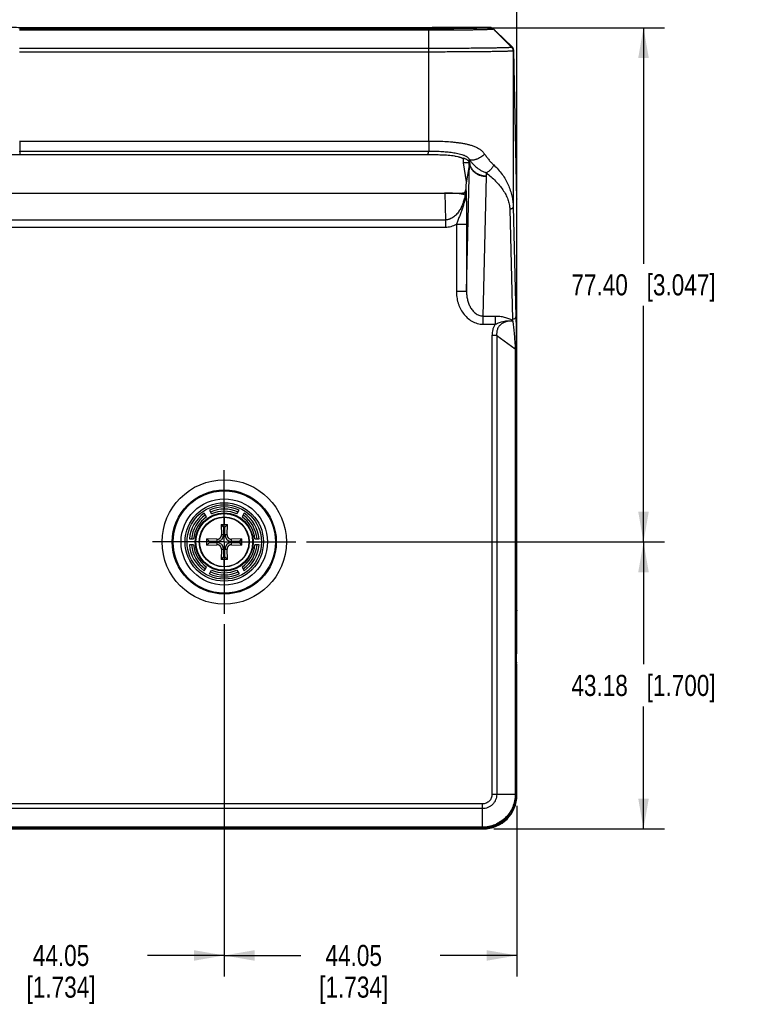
# Model space of a CAD drawing. Header units: inches. Extents: x 0 to 22, y 0 to 17.
# Tile 4 of 26: x 6.6 to 10.9, y 8.2 to 14. Entities that reach past the tile are written whole.
import ezdxf

# ---------------------------------------------------------------- set-up
doc = ezdxf.new("R2010")
doc.units = ezdxf.units.IN
doc.header["$LTSCALE"] = 1.21
doc.header["$MEASUREMENT"] = 0
doc.linetypes.add('CENTER', pattern=[0.6, 0.375, -0.075, 0.075, -0.075])
doc.layers.get('0').update_dxf_attribs({"linetype": 'CONTINUOUS'})
doc.layers.add('02___PRT_ALL_AXES', color=7, linetype='CONTINUOUS')
doc.layers.add('DIMENSIONS', color=7, linetype='CONTINUOUS')
doc.styles.get("Standard").update_dxf_attribs({"font": 'txt', "width": 0.8})
doc.dimstyles.new('DIMSTYLE_2', dxfattribs={"dimtxt": 0.125, "dimasz": 0.18, "dimexe": 0.125, "dimexo": 0.0625, "dimgap": 0.0625, "dimtad": 0, "dimtih": 1, "dimtoh": 1, "dimdec": 1, "dimzin": 0, "dimdsep": 46, "dimtxsty": 'STANDARD', "dimblk": '_FILLED', "dimblk1": '_FILLED', "dimblk2": '_FILLED', "dimcen": 0.09, "dimadec": 1, "dimazin": 0, "dimtp": 0.01, "dimtm": 0.01, "dimtfac": 1, "dimtdec": 1, "dimtofl": 0, "dimtmove": 0, "dimatfit": 3, "dimldrblk": '_FILLED', "dimfxl": 1, "dimtolj": 1, "dimtzin": 0, "dimarcsym": 0})
doc.dimstyles.new('DIMSTYLE_3', dxfattribs={"dimtxt": 0.125, "dimasz": 0.18, "dimexe": 0.125, "dimexo": 0.0625, "dimgap": 0.0625, "dimtad": 0, "dimtih": 1, "dimtoh": 1, "dimzin": 0, "dimdsep": 46, "dimtxsty": 'STANDARD', "dimblk": '_FILLED', "dimblk1": '_FILLED', "dimblk2": '_FILLED', "dimcen": 0.09, "dimazin": 0, "dimtp": 0.01, "dimtm": 0.01, "dimtfac": 1, "dimtofl": 0, "dimtmove": 0, "dimatfit": 3, "dimldrblk": '_FILLED', "dimfxl": 1, "dimtolj": 1, "dimtzin": 0, "dimarcsym": 0})

# ---------------------------------------------------------------- blocks, each defined once
blk = doc.blocks.new('_FILLED')
at = {"color": 0, "linetype": 'BYBLOCK'}
blk.add_solid([(0, 0), (-1, 0.174), (-1, -0.174)], dxfattribs=at)
blk = doc.blocks.new('*D4')
at = {"layer": 'DIMENSIONS', "color": 2, "linetype": 'CONTINUOUS'}
for p, q in [((6.0625, 13.0142), (6.0625, 14.842)), ((9.531, 10.2561), (9.531, 14.842)), ((6.0625, 14.717), (7.0717, 14.717)), ((9.531, 14.717), (8.5217, 14.717))]:
    blk.add_line(p, q, dxfattribs=at)
at = {"layer": 'DIMENSIONS', "color": 2, "linetype": 'CONTINUOUS', "xscale": 0.18, "yscale": 0.18, "zscale": 0.18, "rotation": 180}
blk.add_blockref('_FILLED', (6.0625, 14.717), dxfattribs=at)
at = {"layer": 'DIMENSIONS', "color": 2, "linetype": 'CONTINUOUS', "xscale": 0.18, "yscale": 0.18, "zscale": 0.18}
blk.add_blockref('_FILLED', (9.531, 14.717), dxfattribs=at)
at = {"layer": 'DIMENSIONS', "color": 2, "linetype": 'CONTINUOUS', "insert": (7.7967, 14.7795), "char_height": 0.125, "width": 1.325, "attachment_point": 2, "line_spacing_factor": 0.9}
blk.add_mtext('(88.1{\\ftxt.shx;\\W1.000000;\\H0.125000; }[3.47])', dxfattribs=at)
blk = doc.blocks.new('*D5')
at = {"layer": 'DIMENSIONS', "color": 2, "linetype": 'CONTINUOUS'}
for p, q in [((7.7967, 10.4321), (7.7967, 8.3446)), ((6.0625, 9.357), (6.0625, 8.3446)), ((6.0625, 8.4696), (6.5171, 8.4696)), ((7.7967, 8.4696), (7.3421, 8.4696))]:
    blk.add_line(p, q, dxfattribs=at)
at = {"layer": 'DIMENSIONS', "color": 2, "linetype": 'CONTINUOUS', "xscale": 0.18, "yscale": 0.18, "zscale": 0.18, "rotation": 180}
blk.add_blockref('_FILLED', (6.0625, 8.4696), dxfattribs=at)
at = {"layer": 'DIMENSIONS', "color": 2, "linetype": 'CONTINUOUS', "xscale": 0.18, "yscale": 0.18, "zscale": 0.18}
blk.add_blockref('_FILLED', (7.7967, 8.4696), dxfattribs=at)
at = {"layer": 'DIMENSIONS', "color": 2, "linetype": 'CONTINUOUS', "insert": (6.8296, 8.5321), "char_height": 0.125, "width": 0.7, "attachment_point": 2, "line_spacing_factor": 0.9}
blk.add_mtext('44.05\\P[1.734]', dxfattribs=at)
blk = doc.blocks.new('*D6')
at = {"layer": 'DIMENSIONS', "color": 2, "linetype": 'CONTINUOUS'}
for p, q in [((7.7967, 10.4321), (7.7967, 8.3446)), ((9.531, 9.357), (9.531, 8.3446)), ((7.7967, 8.4696), (8.2514, 8.4696)), ((9.531, 8.4696), (9.0764, 8.4696))]:
    blk.add_line(p, q, dxfattribs=at)
at = {"layer": 'DIMENSIONS', "color": 2, "linetype": 'CONTINUOUS', "xscale": 0.18, "yscale": 0.18, "zscale": 0.18, "rotation": 180}
blk.add_blockref('_FILLED', (7.7967, 8.4696), dxfattribs=at)
at = {"layer": 'DIMENSIONS', "color": 2, "linetype": 'CONTINUOUS', "xscale": 0.18, "yscale": 0.18, "zscale": 0.18}
blk.add_blockref('_FILLED', (9.531, 8.4696), dxfattribs=at)
at = {"layer": 'DIMENSIONS', "color": 2, "linetype": 'CONTINUOUS', "insert": (8.5639, 8.5321), "char_height": 0.125, "width": 0.7, "attachment_point": 2, "line_spacing_factor": 0.9}
blk.add_mtext('44.05\\P[1.734]', dxfattribs=at)
blk = doc.blocks.new('*D7')
at = {"layer": 'DIMENSIONS', "color": 2, "linetype": 'CONTINUOUS'}
for p, q in [((9.0325, 13.967), (10.406, 13.967)), ((10.281, 13.967), (10.281, 12.5683)), ((10.281, 10.9196), (10.281, 12.3183)), ((8.2842, 10.9196), (10.406, 10.9196))]:
    blk.add_line(p, q, dxfattribs=at)
at = {"layer": 'DIMENSIONS', "color": 2, "linetype": 'CONTINUOUS', "xscale": 0.18, "yscale": 0.18, "zscale": 0.18}
for p, rotation in [((10.281, 13.967), 90), ((10.281, 10.9196), 270)]:
    blk.add_blockref('_FILLED', p, dxfattribs=dict(at, rotation=rotation))
at = {"layer": 'DIMENSIONS', "color": 2, "linetype": 'CONTINUOUS', "insert": (10.281, 12.5058), "char_height": 0.125, "width": 1.325, "attachment_point": 2, "line_spacing_factor": 0.9}
blk.add_mtext('77.40{\\ftxt.shx;\\W1.000000;\\H0.125000; }[3.047]', dxfattribs=at)
blk = doc.blocks.new('*D8')
at = {"layer": 'DIMENSIONS', "color": 2, "linetype": 'CONTINUOUS'}
for p, q in [((8.2842, 10.9196), (10.406, 10.9196)), ((10.281, 10.9196), (10.281, 10.1946)), ((10.281, 9.2196), (10.281, 9.9446)), ((9.3935, 9.2196), (10.406, 9.2196))]:
    blk.add_line(p, q, dxfattribs=at)
at = {"layer": 'DIMENSIONS', "color": 2, "linetype": 'CONTINUOUS', "xscale": 0.18, "yscale": 0.18, "zscale": 0.18}
for p, rotation in [((10.281, 10.9196), 90), ((10.281, 9.2196), 270)]:
    blk.add_blockref('_FILLED', p, dxfattribs=dict(at, rotation=rotation))
at = {"layer": 'DIMENSIONS', "color": 2, "linetype": 'CONTINUOUS', "insert": (10.281, 10.1321), "char_height": 0.125, "width": 1.325, "attachment_point": 2, "line_spacing_factor": 0.9}
blk.add_mtext('43.18{\\ftxt.shx;\\W1.000000;\\H0.125000; }[1.700]', dxfattribs=at)

msp = doc.modelspace()

# ---------------------------------------------------------------- linework, layer by layer
at = {"color": 7, "linetype": 'CONTINUOUS'}
for p, q in [((6.5844, 13.9624), (9.0091, 13.9624)), ((6.5844, 13.9534), (9.0091, 13.9534)), ((6.6234, 13.967), (6.6234, 13.967)), ((8.97, 13.967), (6.6234, 13.967)), ((8.97, 13.967), (6.6234, 13.967)), ((9.0286, 13.9671), (8.97, 13.967)), ((8.97, 13.967), (8.97, 13.967)), ((9.0091, 13.9624), (9.0091, 13.9534)), ((9.0091, 13.2955), (9.0091, 13.9534)), ((9.3694, 13.9686), (9.2053, 13.9686)), ((9.207, 13.9686), (9.2054, 13.9686)), ((9.207, 13.9686), (9.2055, 13.9685)), ((9.2057, 13.9634), (9.2073, 13.9634)), ((9.207, 13.9686), (9.207, 13.9686)), ((9.3694, 13.9686), (9.207, 13.9686)), ((9.2073, 13.9634), (9.2193, 13.9636)), ((9.3694, 13.9686), (9.3694, 13.9686)), ((9.3694, 13.9686), (9.3694, 13.9686)), ((9.3694, 13.9686), (9.3709, 13.9686)), ((9.3733, 13.9683), (9.3694, 13.9686)), ((9.3792, 13.967), (9.3733, 13.9683)), ((9.3844, 13.9646), (9.3792, 13.967)), ((9.3906, 13.9598), (9.5002, 13.8502)), ((9.3906, 13.9598), (9.3921, 13.9587)), ((9.4028, 13.949), (9.4075, 13.9445)), ((9.407, 13.9449), (9.4075, 13.9445)), ((9.407, 13.9449), (9.4075, 13.9445)), ((9.4075, 13.9445), (9.503, 13.853)), ((9.4075, 13.9445), (9.5025, 13.8534)), ((9.0091, 13.8438), (6.5844, 13.8438)), ((9.503, 13.853), (9.5002, 13.8502)), ((9.5025, 13.8534), (9.503, 13.853)), ((9.5118, 13.8317), (9.509, 13.829)), ((9.509, 13.829), (9.509, 12.9078)), ((9.531, 12.9528), (9.5118, 13.8324)), ((9.5118, 13.8317), (9.5118, 13.8324)), ((9.531, 12.9517), (9.5118, 13.8317)), ((9.0091, 13.8227), (6.5844, 13.8227)), ((6.5844, 13.2955), (6.5853, 13.2955)), ((6.5853, 13.2955), (6.5853, 13.2358)), ((6.5853, 13.2955), (9.0091, 13.2955)), ((6.5846, 13.2358), (9.0082, 13.2358)), ((6.5897, 13.2136), (6.5853, 13.2358)), ((9.0038, 13.2136), (6.5897, 13.2136)), ((9.0038, 13.2136), (9.0082, 13.2358)), ((9.2124, 13.1951), (9.2124, 13.1661)), ((9.2495, 13.1661), (9.2124, 13.1661)), ((9.2124, 13.1661), (9.231, 13.0539)), ((9.2471, 13.1509), (9.2278, 13.035)), ((9.232, 12.4058), (9.2503, 13.1669)), ((9.2503, 13.1669), (9.2471, 13.1509)), ((9.2471, 13.1509), (9.2486, 13.1603)), ((9.2486, 13.1599), (9.2503, 13.168)), ((9.2495, 13.1661), (9.2486, 13.1603)), ((9.2504, 13.1681), (9.2504, 13.1687)), ((9.3304, 12.2585), (9.3503, 13.086)), ((9.2278, 13.035), (9.2278, 13.0075)), ((6.3856, 12.9874), (9.2079, 12.9874)), ((9.1043, 12.9874), (9.1072, 12.8282)), ((9.2094, 12.9797), (9.2079, 12.9874)), ((9.227, 12.9845), (9.2255, 12.983)), ((9.2278, 13.0075), (9.2305, 12.994)), ((9.5309, 12.9528), (9.531, 12.9517)), ((9.509, 12.9078), (9.5247, 12.2555)), ((9.531, 10.5156), (9.531, 12.9517)), ((9.489, 12.8916), (9.5047, 12.2393)), ((6.4863, 12.8282), (9.1072, 12.8282)), ((6.4863, 12.7854), (9.1072, 12.7854)), ((9.1072, 12.8282), (9.1072, 12.7854)), ((9.172, 12.8019), (9.172, 12.4058)), ((9.172, 12.8019), (9.232, 12.8019)), ((9.232, 12.8019), (9.232, 12.4058)), ((9.172, 12.4058), (9.232, 12.4058)), ((9.3304, 12.2585), (9.4031, 12.2585)), ((9.3304, 12.21), (9.3304, 12.2585)), ((9.4031, 12.21), (9.4031, 12.2585)), ((9.5247, 12.2555), (9.5247, 12.2534)), ((9.3304, 12.21), (9.4031, 12.21)), ((9.5047, 12.2393), (9.5033, 12.2356)), ((9.505, 12.2301), (9.5061, 12.2292)), ((9.4111, 12.1425), (9.3831, 12.1425)), ((9.3831, 12.1425), (9.3831, 9.4238)), ((9.4111, 12.1425), (9.5208, 12.0641)), ((9.4111, 12.1425), (9.4111, 9.4239)), ((9.5268, 12.0641), (9.5208, 12.0641)), ((9.5208, 12.0641), (9.5208, 9.4239)), ((9.5268, 12.0745), (9.5268, 12.0641)), ((9.5268, 12.0641), (9.5268, 9.4237)), ((7.7967, 11.1518), (7.7967, 11.1755)), ((7.6906, 11.0679), (7.6781, 11.0897)), ((7.7088, 11.1074), (7.7213, 11.0856)), ((7.7967, 11.127), (7.7967, 11.1144)), ((7.7967, 11.0676), (7.7967, 11.0876)), ((7.8721, 11.0856), (7.8847, 11.1074)), ((7.9154, 11.0897), (7.9028, 11.0679)), ((7.7967, 11.0658), (7.7967, 11.0224)), ((7.7784, 11.0225), (7.7931, 11.0078)), ((7.7784, 11.0225), (7.7802, 10.9629)), ((7.7931, 11.0078), (7.8004, 11.0078)), ((7.7931, 11.0078), (7.7931, 10.9629)), ((7.8004, 11.0078), (7.815, 11.0225)), ((7.8004, 10.9629), (7.8004, 11.0078)), ((7.8132, 10.9629), (7.815, 11.0225)), ((7.5901, 10.9373), (7.6152, 10.9373)), ((7.7085, 10.9232), (7.6938, 10.9378)), ((7.6938, 10.9013), (7.6938, 10.9378)), ((7.7534, 10.936), (7.6938, 10.9378)), ((7.6938, 10.9013), (7.7085, 10.9159)), ((7.7534, 10.9232), (7.7085, 10.9232)), ((7.7085, 10.9159), (7.7085, 10.9232)), ((7.7085, 10.9159), (7.7534, 10.9159)), ((7.7534, 10.936), (7.7534, 10.9232)), ((7.7534, 10.9159), (7.7534, 10.9031)), ((7.7931, 10.9629), (7.7802, 10.9629)), ((7.8132, 10.9629), (7.8004, 10.9629)), ((7.8997, 10.9378), (7.84, 10.936)), ((7.84, 10.9232), (7.84, 10.936)), ((7.885, 10.9232), (7.84, 10.9232)), ((7.84, 10.9159), (7.885, 10.9159)), ((7.84, 10.9031), (7.84, 10.9159)), ((7.8997, 10.9378), (7.885, 10.9232)), ((7.885, 10.9232), (7.885, 10.9159)), ((7.885, 10.9159), (7.8997, 10.9013)), ((7.8997, 10.9378), (7.8997, 10.9013)), ((7.9782, 10.9373), (8.0034, 10.9373)), ((7.6152, 10.9018), (7.5901, 10.9018)), ((7.6938, 10.9013), (7.7534, 10.9031)), ((7.7802, 10.8762), (7.7784, 10.8166)), ((7.7802, 10.8762), (7.7931, 10.8762)), ((7.7931, 10.8762), (7.7931, 10.8313)), ((7.8004, 10.8762), (7.8132, 10.8762)), ((7.8004, 10.8313), (7.8004, 10.8762)), ((7.815, 10.8166), (7.8132, 10.8762)), ((7.84, 10.9031), (7.8997, 10.9013)), ((8.0034, 10.9018), (7.9782, 10.9018)), ((7.7931, 10.8313), (7.7784, 10.8166)), ((7.8004, 10.8313), (7.7931, 10.8313)), ((7.7967, 10.7733), (7.7967, 10.8167)), ((7.815, 10.8166), (7.8004, 10.8313)), ((7.6781, 10.7495), (7.6906, 10.7712)), ((7.7088, 10.7317), (7.7213, 10.7535)), ((7.7967, 10.7716), (7.7967, 10.7516)), ((7.7967, 10.7247), (7.7967, 10.7372)), ((7.8721, 10.7535), (7.8847, 10.7317)), ((7.9028, 10.7712), (7.9154, 10.7495)), ((7.7967, 10.6873), (7.7967, 10.6637)), ((9.531, 10.5156), (9.5278, 10.506)), ((9.5273, 10.4761), (9.5273, 10.233)), ((9.531, 10.1936), (9.5278, 10.2031)), ((9.531, 9.4195), (9.531, 10.1936)), ((9.4111, 9.4239), (9.3831, 9.4238)), ((9.5208, 9.4239), (9.4111, 9.4239)), ((9.5268, 9.4237), (9.5208, 9.4239)), ((9.5268, 9.4237), (9.531, 9.4195)), ((9.3267, 9.3675), (6.2667, 9.3675)), ((9.3266, 9.3394), (6.2668, 9.3394)), ((9.3266, 9.2298), (9.3266, 9.3394)), ((9.3267, 9.3394), (9.3267, 9.3675)), ((6.2624, 9.2196), (9.331, 9.2196)), ((9.3268, 9.2238), (6.2667, 9.2238)), ((9.3266, 9.2298), (6.2668, 9.2298)), ((9.3268, 9.2238), (9.3266, 9.2298)), ((9.3268, 9.2238), (9.331, 9.2196))]:
    msp.add_line(p, q, dxfattribs=at)
for points in [[(6.6234, 13.967), (6.566, 13.9671), (6.4974, 13.9674), (6.4342, 13.968), (6.3881, 13.9686)], [(9.2054, 13.9686), (9.1602, 13.968), (9.0971, 13.9674), (9.0286, 13.9671)], [(9.3928, 13.9582), (9.3905, 13.9603), (9.3881, 13.9622), (9.3844, 13.9646)], [(9.4028, 13.949), (9.3989, 13.9526), (9.3956, 13.9557), (9.3928, 13.9582)]]:
    msp.add_lwpolyline(points, dxfattribs=at)
for radius in [0.3683, 0.3084, 0.303, 0.2559, 0.2323, 0.2205, 0.172, 0.168, 0.148, 0.1463]:
    msp.add_circle((7.7967, 10.9196), radius, dxfattribs=at)
for centre, radius, start, end in [((9.0152, 31.7485), 17.786, 269.98022, 270.61366), ((9.3694, 13.9385), 0.0301, 75.01289, 89.95461), ((9.3694, 13.9384), 0.0302, 78.20346, 87.20229), ((9.3694, 13.9387), 0.0299, 73.54948, 78.2029), ((9.3694, 13.9386), 0.03, 59.98093, 74.99756), ((9.3694, 13.9386), 0.0299, 59.96813, 73.5422), ((9.3693, 13.9385), 0.0301, 45.02719, 59.96585), ((9.3693, 13.9385), 0.0301, 45.00343, 59.95112), ((9.4821, 13.832), 0.0296, 43.7128, 46.2911), ((9.4817, 13.8317), 0.0301, 30.03413, 44.97329), ((9.4818, 13.8318), 0.0299, 22.4909, 43.69675), ((9.4818, 13.8318), 0.0299, 24.95386, 30.02056), ((9.4818, 13.8317), 0.03, 19.81981, 24.95343), ((9.4815, 13.8317), 0.0303, 1.34341, 22.42191), ((9.4819, 13.8318), 0.0299, 14.9998, 19.81929), ((9.4816, 13.8317), 0.0302, 3.35323, 14.97666), ((9.482, 13.8317), 0.0298, 0.02114, 3.34632), ((9.1639, 13.0426), 0.1599, 71.52736, 72.37304), ((9.1476, 13.173), 0.1029, 356.58354, 357.22882), ((9.2944, 13.1645), 0.0442, 175.31377, 175.52552), ((9.196, 13.0901), 0.1543, 359.67357, 6.39012), ((9.1546, 13.0907), 0.1957, 358.62593, 359.56735), ((4.651, 12.1388), 4.8751, 1.21089, 1.34627), ((7.9674, 11.9946), 1.555, 2.56291, 2.88416), ((7.7967, 10.9196), 0.2074, 124.90329, 175.09974), ((7.7967, 10.9196), 0.2074, 64.90026, 115.09731), ((7.7967, 10.9196), 0.1949, 65.21591, 114.78409), ((7.7967, 10.9196), 0.1824, 65.57509, 114.42491), ((7.7967, 10.9196), 0.2074, 4.90329, 55.09974), ((7.7967, 10.9196), 0.1949, 125.21591, 174.78409), ((7.7967, 10.9196), 0.1824, 125.57509, 174.42491), ((7.7967, 10.9196), 0.1824, 5.57509, 54.42491), ((7.7967, 10.9196), 0.1949, 5.21591, 54.78409), ((7.7968, 14.2758), 3.2533, 269.67683, 269.99899), ((7.7967, 14.2758), 3.2533, 270.00101, 270.32317), ((7.7534, 10.9629), 0.0397, 270, 0), ((7.7534, 10.8762), 0.0397, 360, 90), ((7.84, 10.9629), 0.0397, 180, 270), ((7.84, 10.8762), 0.0397, 90, 180), ((7.7967, 10.9196), 0.2074, 184.90026, 235.09731), ((7.7967, 10.9196), 0.1949, 185.21591, 234.78409), ((7.7967, 10.9196), 0.1824, 185.57509, 234.42491), ((7.7967, 10.9196), 0.1824, 305.57509, 354.42491), ((7.7967, 10.9196), 0.1949, 305.21591, 354.78409), ((7.7967, 10.9196), 0.2074, 304.90026, 355.09731), ((7.7968, 7.5634), 3.2533, 90.00101, 90.32317), ((7.7967, 7.5634), 3.2533, 89.67683, 89.99899), ((7.7967, 10.9196), 0.1949, 245.21591, 294.78409), ((7.7967, 10.9196), 0.1824, 245.57509, 294.42491), ((7.7967, 10.9196), 0.2074, 244.9039, 295.09974)]:
    msp.add_arc(centre, radius, start, end, dxfattribs=at)
for centre, major_axis, ratio, start_param, end_param in [((9.1062, 12.9703), (0.125, -0.0003), 0.136978, 0.600687, 1.586186), ((9.2078, 13.0075), (0.0039, -0.0197), 0.996044, -0.196167, 1.373108), ((9.5278, 10.4761), (0, 0.03), 0.017455, 0.05236, 1.570796), ((9.5278, 10.233), (0, 0.03), 0.017455, 1.570796, 3.089233), ((9.331, 9.4196), (0.1415, -0.1415), 0.999695, -0.785246, 0.785246)]:
    msp.add_ellipse(centre, major_axis=major_axis, ratio=ratio, start_param=start_param, end_param=end_param, dxfattribs=at)
for points, knots in [([(6.6234, 13.967), (6.5814, 13.967), (6.5201, 13.9671), (6.4416, 13.9678), (6.4052, 13.9683), (6.388, 13.9685)], [0, 0, 0, 0, 0.535982, 0.78122, 1, 1, 1, 1]), ([(9.2055, 13.9685), (9.1883, 13.9683), (9.1519, 13.9678), (9.0734, 13.9671), (9.0121, 13.967), (8.97, 13.967)], [0, 0, 0, 0, 0.218687, 0.463876, 1, 1, 1, 1]), ([(9.0091, 13.9534), (9.0336, 13.9534), (9.0701, 13.9535), (9.1181, 13.9537), (9.1529, 13.9539), (9.1863, 13.9542), (9.2181, 13.9545), (9.2478, 13.9548), (9.2754, 13.9553), (9.3004, 13.9557), (9.3196, 13.9561), (9.3336, 13.9565), (9.3429, 13.9568), (9.3514, 13.957), (9.3592, 13.9573), (9.3661, 13.9576), (9.3721, 13.9579), (9.3773, 13.9582), (9.3812, 13.9585), (9.3838, 13.9587), (9.3854, 13.9588), (9.3868, 13.959), (9.388, 13.9591), (9.389, 13.9593), (9.3897, 13.9594), (9.3902, 13.9596), (9.3905, 13.9597), (9.3906, 13.9598), (9.3906, 13.9598)], [0, 0, 0, 0, 0.192567, 0.286597, 0.37795, 0.465758, 0.549199, 0.627491, 0.69989, 0.765714, 0.824351, 0.850797, 0.875244, 0.897636, 0.91792, 0.936047, 0.951976, 0.965681, 0.977134, 0.982008, 0.986309, 0.990033, 0.993179, 0.995745, 0.997731, 0.999141, 0.999636, 1, 1, 1, 1]), ([(9.2193, 13.9636), (9.2345, 13.9638), (9.2626, 13.9642), (9.2961, 13.9649), (9.3191, 13.9655), (9.3331, 13.9659), (9.345, 13.9664), (9.3521, 13.9668), (9.3553, 13.9669)], [0, 0, 0, 0, 0.335618, 0.619113, 0.738797, 0.842631, 0.929897, 1, 1, 1, 1]), ([(9.3553, 13.9669), (9.3563, 13.967), (9.3583, 13.9671), (9.361, 13.9673), (9.3633, 13.9675), (9.3653, 13.9677), (9.3669, 13.9679), (9.3679, 13.9681), (9.3686, 13.9683), (9.369, 13.9684), (9.3692, 13.9685), (9.3693, 13.9685), (9.3694, 13.9686)], [0, 0, 0, 0, 0.217422, 0.408761, 0.573799, 0.712333, 0.824186, 0.909237, 0.941719, 0.967552, 0.986859, 1, 1, 1, 1]), ([(9.3921, 13.9587), (9.3925, 13.9584), (9.3933, 13.9577), (9.3953, 13.956), (9.3982, 13.9532), (9.4024, 13.9493), (9.4054, 13.9465), (9.407, 13.9449)], [0, 0, 0, 0, 0.070824, 0.160154, 0.388196, 0.671997, 1, 1, 1, 1]), ([(9.5002, 13.8502), (9.5002, 13.8502), (9.5001, 13.8501), (9.4997, 13.85), (9.4991, 13.8499), (9.4982, 13.8497), (9.497, 13.8496), (9.4955, 13.8494), (9.4937, 13.8492), (9.4916, 13.8491), (9.4883, 13.8489), (9.4834, 13.8486), (9.4767, 13.8483), (9.4689, 13.848), (9.4601, 13.8477), (9.4501, 13.8474), (9.4392, 13.8471), (9.4272, 13.8469), (9.4093, 13.8465), (9.3846, 13.8461), (9.3523, 13.8456), (9.3168, 13.8452), (9.2785, 13.8448), (9.2376, 13.8445), (9.1945, 13.8442), (9.1497, 13.844), (9.0877, 13.8438), (9.0407, 13.8438), (9.0091, 13.8438)], [0, 0, 0, 0, 0.00032, 0.000778, 0.00212, 0.00404, 0.006541, 0.009622, 0.013283, 0.017524, 0.022341, 0.0337, 0.047331, 0.063201, 0.081275, 0.101516, 0.123873, 0.14829, 0.174712, 0.233327, 0.299156, 0.37159, 0.449938, 0.53347, 0.621384, 0.712857, 0.807062, 1, 1, 1, 1]), ([(9.509, 13.829), (9.509, 13.8289), (9.5088, 13.8289), (9.5085, 13.8288), (9.5079, 13.8287), (9.507, 13.8285), (9.5057, 13.8284), (9.5042, 13.8282), (9.5024, 13.8281), (9.5002, 13.8279), (9.4968, 13.8277), (9.4919, 13.8274), (9.4851, 13.8271), (9.4772, 13.8268), (9.4681, 13.8266), (9.458, 13.8263), (9.4468, 13.826), (9.4346, 13.8258), (9.4164, 13.8254), (9.3913, 13.825), (9.3584, 13.8245), (9.3223, 13.8241), (9.2833, 13.8238), (9.2416, 13.8235), (9.1978, 13.8232), (9.1522, 13.823), (9.0891, 13.8228), (9.0412, 13.8228), (9.0091, 13.8227)], [0, 0, 0, 0, 0.000318, 0.000774, 0.002115, 0.004034, 0.006534, 0.009615, 0.013277, 0.017517, 0.022335, 0.033695, 0.047327, 0.063198, 0.081273, 0.101515, 0.123873, 0.148291, 0.174714, 0.233331, 0.299161, 0.371596, 0.449944, 0.533475, 0.621389, 0.712861, 0.807064, 1, 1, 1, 1]), ([(9.509, 13.829), (9.509, 13.8309), (9.5086, 13.8349), (9.5069, 13.8405), (9.5041, 13.8457), (9.5016, 13.8488), (9.5002, 13.8502)], [0, 0, 0, 0, 0.24993, 0.500003, 0.750074, 1, 1, 1, 1]), ([(9.0082, 13.2955), (9.0084, 13.2919), (9.0086, 13.2864), (9.0088, 13.2791), (9.0088, 13.2722), (9.0087, 13.2642), (9.0086, 13.2555), (9.0085, 13.2481), (9.0084, 13.2429), (9.0083, 13.2397), (9.0083, 13.2379), (9.0082, 13.2367), (9.0082, 13.236), (9.0082, 13.2358)], [0, 0, 0, 0, 0.184932, 0.275597, 0.363826, 0.530052, 0.678102, 0.802954, 0.900256, 0.937516, 0.966702, 0.987597, 1, 1, 1, 1]), ([(9.0091, 13.2955), (9.0248, 13.2955), (9.0561, 13.2952), (9.1027, 13.2934), (9.141, 13.2907), (9.171, 13.2876), (9.193, 13.2847), (9.2145, 13.2812), (9.2354, 13.2769), (9.2557, 13.2717), (9.2753, 13.2652), (9.2939, 13.2572), (9.3113, 13.2471), (9.3245, 13.2364), (9.3337, 13.2264), (9.3379, 13.2208), (9.3398, 13.2179)], [0, 0, 0, 0, 0.134637, 0.268074, 0.399142, 0.463443, 0.526752, 0.588959, 0.649984, 0.709792, 0.768429, 0.826098, 0.883257, 0.940752, 0.97006, 1, 1, 1, 1]), ([(6.5897, 13.2136), (6.5759, 13.2136), (6.5482, 13.2134), (6.5137, 13.2123), (6.4861, 13.2109), (6.4654, 13.2093), (6.4448, 13.2073), (6.4311, 13.2055), (6.4243, 13.2045)], [0, 0, 0, 0, 0.250002, 0.500001, 0.625002, 0.750003, 0.875003, 1, 1, 1, 1]), ([(9.1628, 13.2062), (9.1562, 13.207), (9.1431, 13.2084), (9.1167, 13.2106), (9.0835, 13.2124), (9.0437, 13.2134), (9.0171, 13.2136), (9.0038, 13.2136)], [0, 0, 0, 0, 0.124366, 0.249098, 0.499129, 0.749509, 1, 1, 1, 1]), ([(9.0082, 13.2358), (9.0202, 13.2358), (9.0441, 13.2355), (9.0798, 13.2342), (9.1091, 13.2321), (9.1321, 13.2298), (9.149, 13.2276), (9.1655, 13.225), (9.1814, 13.2219), (9.1967, 13.2182), (9.2088, 13.2144), (9.2179, 13.211), (9.2243, 13.2081), (9.2301, 13.2051), (9.2353, 13.2018), (9.2398, 13.1983), (9.2437, 13.1947), (9.2468, 13.1908), (9.2484, 13.188), (9.2491, 13.1866)], [0, 0, 0, 0, 0.142616, 0.284171, 0.423501, 0.491931, 0.559286, 0.625338, 0.689794, 0.752238, 0.81202, 0.840602, 0.86806, 0.894151, 0.918615, 0.941252, 0.962055, 0.98136, 1, 1, 1, 1]), ([(9.1628, 13.2062), (9.1686, 13.2054), (9.1771, 13.2041), (9.1878, 13.2016), (9.1948, 13.1997), (9.2006, 13.1977), (9.2053, 13.1958), (9.2084, 13.1943), (9.2104, 13.1931), (9.2111, 13.1926), (9.2115, 13.1923)], [0, 0, 0, 0, 0.345794, 0.505844, 0.648343, 0.769758, 0.868568, 0.944908, 0.975004, 1, 1, 1, 1]), ([(9.2146, 13.1943), (9.2165, 13.1937), (9.2202, 13.1924), (9.2256, 13.1902), (9.2309, 13.1876), (9.236, 13.1846), (9.24, 13.1817), (9.2429, 13.179), (9.2448, 13.1768), (9.2466, 13.1744), (9.2484, 13.1709), (9.2493, 13.168), (9.2495, 13.1661)], [0, 0, 0, 0, 0.124879, 0.24977, 0.374659, 0.499561, 0.624505, 0.687024, 0.749639, 0.812231, 0.874943, 1, 1, 1, 1]), ([(9.3398, 13.2179), (9.3382, 13.2163), (9.3347, 13.213), (9.3271, 13.2066), (9.3165, 13.1992), (9.305, 13.1929), (9.2956, 13.1887), (9.2887, 13.186), (9.282, 13.1839), (9.2755, 13.1824), (9.2704, 13.1816), (9.2666, 13.1813), (9.2631, 13.1813), (9.2592, 13.1816), (9.255, 13.1825), (9.2516, 13.1842), (9.2498, 13.1857), (9.2491, 13.1866)], [0, 0, 0, 0, 0.068174, 0.140362, 0.292123, 0.446593, 0.522099, 0.594964, 0.664198, 0.72889, 0.788312, 0.815871, 0.84192, 0.889428, 0.931021, 0.9674, 1, 1, 1, 1]), ([(9.2491, 13.1866), (9.252, 13.1819), (9.2583, 13.1728), (9.2724, 13.1558), (9.2886, 13.1407), (9.3064, 13.1279), (9.3247, 13.1169), (9.3394, 13.1105), (9.3494, 13.1073)], [0, 0, 0, 0, 0.126999, 0.254414, 0.508534, 0.634501, 0.758908, 1, 1, 1, 1]), ([(9.2505, 13.1686), (9.2505, 13.169), (9.2505, 13.1699), (9.2506, 13.1711), (9.2506, 13.1724), (9.2506, 13.1738), (9.2506, 13.1756), (9.2505, 13.1777), (9.2503, 13.1799), (9.2499, 13.1829), (9.2495, 13.1851), (9.2491, 13.1866)], [0, 0, 0, 0, 0.066819, 0.140346, 0.209927, 0.270602, 0.383854, 0.503241, 0.623267, 0.744961, 1, 1, 1, 1]), ([(9.3398, 13.2179), (9.3439, 13.2117), (9.3523, 13.1998), (9.3635, 13.1856), (9.3727, 13.1749), (9.3796, 13.1674), (9.3865, 13.1603), (9.3912, 13.1559), (9.3936, 13.1538)], [0, 0, 0, 0, 0.265885, 0.522408, 0.646763, 0.768118, 0.886048, 1, 1, 1, 1]), ([(9.2503, 13.168), (9.2503, 13.168), (9.2503, 13.1681), (9.2504, 13.168), (9.2504, 13.168)], [0, 0, 0, 0, 0.299391, 1, 1, 1, 1]), ([(9.2503, 13.1669), (9.2503, 13.1642), (9.2507, 13.1589), (9.2522, 13.1511), (9.2547, 13.1434), (9.2592, 13.1334), (9.2672, 13.1216), (9.2798, 13.1094), (9.2923, 13.1011), (9.3034, 13.0957), (9.3122, 13.0922), (9.3214, 13.0895), (9.3341, 13.0869), (9.3438, 13.086), (9.3503, 13.086)], [0, 0, 0, 0, 0.055549, 0.111605, 0.168317, 0.225833, 0.343806, 0.46674, 0.594694, 0.660433, 0.727158, 0.794732, 0.862963, 1, 1, 1, 1]), ([(9.2504, 13.168), (9.2505, 13.1628), (9.2518, 13.1549), (9.2552, 13.1449), (9.2587, 13.1376), (9.263, 13.1306), (9.2699, 13.1217), (9.2783, 13.1137), (9.2878, 13.1069), (9.2956, 13.1024), (9.3039, 13.0984), (9.3127, 13.0952), (9.3218, 13.0926), (9.3343, 13.0901), (9.3439, 13.0893), (9.3503, 13.0892)], [0, 0, 0, 0, 0.111571, 0.168304, 0.225831, 0.284342, 0.343991, 0.466891, 0.530315, 0.594909, 0.660544, 0.727128, 0.794583, 0.862773, 1, 1, 1, 1]), ([(9.3936, 13.1538), (9.3926, 13.1513), (9.3902, 13.1464), (9.386, 13.1394), (9.3811, 13.1326), (9.3755, 13.1262), (9.3694, 13.1203), (9.363, 13.1151), (9.3563, 13.1107), (9.3517, 13.1083), (9.3494, 13.1073)], [0, 0, 0, 0, 0.120909, 0.246771, 0.375542, 0.505393, 0.634528, 0.761186, 0.883627, 1, 1, 1, 1]), ([(9.3936, 13.1538), (9.4031, 13.1453), (9.4209, 13.1275), (9.4441, 13.0983), (9.4635, 13.0676), (9.4793, 13.0358), (9.4918, 13.0035), (9.501, 12.9711), (9.506, 12.9442), (9.5083, 12.9232), (9.5089, 12.9129), (9.509, 12.9078)], [0, 0, 0, 0, 0.137114, 0.270216, 0.400131, 0.527282, 0.651615, 0.772585, 0.889174, 0.945413, 1, 1, 1, 1]), ([(9.3494, 13.1073), (9.3593, 13.0996), (9.3782, 13.084), (9.4045, 13.0591), (9.4278, 13.0332), (9.4479, 13.0063), (9.4647, 12.9787), (9.4777, 12.9503), (9.4849, 12.9259), (9.4881, 12.9063), (9.4889, 12.8965), (9.489, 12.8916)], [0, 0, 0, 0, 0.141627, 0.278095, 0.409527, 0.536037, 0.657794, 0.775136, 0.888741, 0.944563, 1, 1, 1, 1]), ([(9.2255, 12.983), (9.2241, 12.9744), (9.2215, 12.9616), (9.2171, 12.9447), (9.2119, 12.9281), (9.2039, 12.9077), (9.1937, 12.8884), (9.1839, 12.8738), (9.1758, 12.8635), (9.1667, 12.854), (9.1566, 12.8454), (9.1455, 12.8381), (9.1354, 12.8335), (9.1269, 12.8307), (9.1183, 12.8288), (9.1116, 12.8282), (9.1072, 12.8282)], [0, 0, 0, 0, 0.124085, 0.186191, 0.248326, 0.372646, 0.497176, 0.559594, 0.622102, 0.684734, 0.747513, 0.81042, 0.873497, 0.905113, 0.936789, 1, 1, 1, 1]), ([(9.227, 12.9845), (9.2252, 12.9688), (9.2215, 12.9453), (9.214, 12.9146), (9.2071, 12.8918), (9.2003, 12.8731), (9.1945, 12.8583), (9.1899, 12.8472), (9.1852, 12.836), (9.179, 12.8211), (9.1746, 12.8097), (9.172, 12.8019)], [0, 0, 0, 0, 0.247508, 0.371552, 0.495846, 0.620507, 0.683043, 0.745775, 0.808774, 0.872127, 1, 1, 1, 1]), ([(9.2255, 12.983), (9.2245, 12.9822), (9.2222, 12.9809), (9.2183, 12.9796), (9.2139, 12.9791), (9.2109, 12.9794), (9.2094, 12.9797)], [0, 0, 0, 0, 0.22458, 0.465209, 0.723322, 1, 1, 1, 1]), ([(9.227, 12.9845), (9.2281, 12.9858), (9.2298, 12.9889), (9.2305, 12.9923), (9.2305, 12.994)], [0, 0, 0, 0, 0.508949, 1, 1, 1, 1]), ([(9.2305, 12.994), (9.2307, 12.9792), (9.2312, 12.941), (9.2318, 12.8769), (9.232, 12.8277), (9.232, 12.8019)], [0, 0, 0, 0, 0.231437, 0.596882, 1, 1, 1, 1]), ([(9.509, 12.9078), (9.509, 12.9067), (9.5087, 12.9046), (9.5075, 12.9015), (9.5056, 12.8987), (9.5022, 12.8954), (9.4978, 12.893), (9.4929, 12.8918), (9.4903, 12.8916), (9.489, 12.8916)], [0, 0, 0, 0, 0.11146, 0.225777, 0.344026, 0.467097, 0.726861, 0.862901, 1, 1, 1, 1]), ([(9.1072, 12.7854), (9.1128, 12.7854), (9.1241, 12.7861), (9.1407, 12.7893), (9.1568, 12.7946), (9.167, 12.7993), (9.172, 12.8019)], [0, 0, 0, 0, 0.249989, 0.500057, 0.75005, 1, 1, 1, 1]), ([(9.172, 12.4058), (9.172, 12.3942), (9.1737, 12.3709), (9.1799, 12.3425), (9.1875, 12.3205), (9.1968, 12.2992), (9.2117, 12.2741), (9.2349, 12.2478), (9.2631, 12.2268), (9.2955, 12.2132), (9.3188, 12.21), (9.3304, 12.21)], [0, 0, 0, 0, 0.125026, 0.250118, 0.312666, 0.375222, 0.500224, 0.625196, 0.750132, 0.875068, 1, 1, 1, 1]), ([(9.232, 12.4058), (9.232, 12.3978), (9.2326, 12.3857), (9.2347, 12.3697), (9.2378, 12.3539), (9.2434, 12.3344), (9.2516, 12.3159), (9.2599, 12.302), (9.2695, 12.2888), (9.2811, 12.277), (9.2947, 12.2679), (9.306, 12.2626), (9.318, 12.2593), (9.3263, 12.2585), (9.3304, 12.2585)], [0, 0, 0, 0, 0.123707, 0.185652, 0.247622, 0.37161, 0.495912, 0.558286, 0.620798, 0.746181, 0.809324, 0.872706, 0.936372, 1, 1, 1, 1]), ([(9.4031, 12.2585), (9.4122, 12.2585), (9.4257, 12.2576), (9.4433, 12.2548), (9.4561, 12.2519), (9.4684, 12.2484), (9.4804, 12.2445), (9.4919, 12.2402), (9.4995, 12.2372), (9.5033, 12.2356)], [0, 0, 0, 0, 0.262606, 0.391555, 0.518028, 0.641841, 0.76317, 0.882403, 1, 1, 1, 1]), ([(9.5247, 12.2555), (9.5247, 12.2545), (9.5244, 12.2523), (9.5232, 12.2493), (9.5213, 12.2465), (9.5196, 12.2449), (9.5187, 12.2441)], [0, 0, 0, 0, 0.238622, 0.483362, 0.736519, 1, 1, 1, 1]), ([(9.4031, 12.21), (9.3997, 12.2051), (9.3937, 12.1948), (9.3874, 12.178), (9.3838, 12.1604), (9.3831, 12.1485), (9.3831, 12.1425)], [0, 0, 0, 0, 0.249953, 0.500002, 0.750032, 1, 1, 1, 1]), ([(9.4031, 12.21), (9.4071, 12.2119), (9.4152, 12.2154), (9.4276, 12.2201), (9.4401, 12.224), (9.4529, 12.2271), (9.4658, 12.2293), (9.4789, 12.2305), (9.492, 12.2308), (9.5007, 12.2304), (9.505, 12.2301)], [0, 0, 0, 0, 0.12611, 0.251776, 0.376989, 0.501901, 0.626615, 0.751191, 0.875652, 1, 1, 1, 1]), ([(9.5061, 12.2292), (9.4999, 12.2293), (9.4907, 12.2289), (9.4785, 12.2272), (9.4664, 12.2246), (9.4546, 12.2206), (9.4437, 12.2147), (9.4361, 12.2093), (9.4293, 12.203), (9.4234, 12.1958), (9.4186, 12.1878), (9.4149, 12.1792), (9.4124, 12.1702), (9.4105, 12.158), (9.4106, 12.1486), (9.4111, 12.1425)], [0, 0, 0, 0, 0.124477, 0.186823, 0.24921, 0.373995, 0.436537, 0.499168, 0.56183, 0.624529, 0.687255, 0.74991, 0.812567, 0.875187, 1, 1, 1, 1]), ([(9.5033, 12.2356), (9.5032, 12.2354), (9.5031, 12.2349), (9.5031, 12.234), (9.5033, 12.2328), (9.5038, 12.2316), (9.5044, 12.2307), (9.5048, 12.2303), (9.505, 12.2301)], [0, 0, 0, 0, 0.11588, 0.232004, 0.471178, 0.72387, 0.857666, 1, 1, 1, 1]), ([(9.5187, 12.2441), (9.5168, 12.2426), (9.5134, 12.2408), (9.5085, 12.2396), (9.506, 12.2393), (9.5047, 12.2393)], [0, 0, 0, 0, 0.48745, 0.742731, 1, 1, 1, 1]), ([(9.5061, 12.2292), (9.5075, 12.2185), (9.5104, 12.1955), (9.5142, 12.1587), (9.5177, 12.1173), (9.5196, 12.0882), (9.5204, 12.0728)], [0, 0, 0, 0, 0.206459, 0.441911, 0.706829, 1, 1, 1, 1]), ([(9.525, 12.2419), (9.5252, 12.2303), (9.5257, 12.2056), (9.5262, 12.1661), (9.5266, 12.1218), (9.5267, 12.0907), (9.5268, 12.0745)], [0, 0, 0, 0, 0.206424, 0.443103, 0.709004, 1, 1, 1, 1]), ([(7.7534, 10.936), (7.7534, 10.936), (7.7534, 10.936), (7.7534, 10.936), (7.7534, 10.936), (7.7534, 10.936), (7.7534, 10.936), (7.7534, 10.936), (7.7534, 10.936), (7.7534, 10.936), (7.7534, 10.936), (7.7534, 10.936), (7.7534, 10.936), (7.7534, 10.936), (7.7534, 10.936), (7.7535, 10.936), (7.7535, 10.936), (7.7536, 10.936), (7.7536, 10.936), (7.7537, 10.936), (7.7538, 10.936), (7.7538, 10.936), (7.7539, 10.936), (7.754, 10.936), (7.7541, 10.936), (7.7542, 10.936), (7.7544, 10.936), (7.7545, 10.936), (7.7546, 10.936), (7.7547, 10.936), (7.7548, 10.936), (7.7549, 10.936), (7.755, 10.936), (7.7552, 10.936), (7.7554, 10.9361), (7.7555, 10.9361), (7.7557, 10.9361), (7.7559, 10.9361), (7.7561, 10.9361), (7.7562, 10.9361), (7.7564, 10.9361), (7.7566, 10.9361), (7.7567, 10.9361), (7.7569, 10.9362), (7.7571, 10.9362), (7.7574, 10.9362), (7.7577, 10.9363), (7.7581, 10.9363), (7.7586, 10.9364), (7.759, 10.9365), (7.7594, 10.9365), (7.76, 10.9367), (7.7606, 10.9368), (7.7613, 10.937), (7.7619, 10.9372), (7.7625, 10.9374), (7.7632, 10.9376), (7.764, 10.9379), (7.765, 10.9383), (7.7662, 10.9389), (7.7674, 10.9396), (7.7685, 10.9403), (7.7696, 10.941), (7.7707, 10.9418), (7.7717, 10.9427), (7.7727, 10.9436), (7.7736, 10.9446), (7.7745, 10.9456), (7.7753, 10.9467), (7.776, 10.9478), (7.7767, 10.9489), (7.7774, 10.9501), (7.778, 10.9513), (7.7785, 10.9525), (7.7789, 10.9537), (7.7793, 10.955), (7.7796, 10.9563), (7.7799, 10.9576), (7.7801, 10.9589), (7.7802, 10.9602), (7.7803, 10.9615), (7.7803, 10.9624), (7.7802, 10.9629)], [0, 0, 0, 0, 0.000215, 0.000376, 0.000486, 0.000522, 0.000547, 0.000561, 0.000591, 0.000664, 0.000776, 0.000926, 0.001112, 0.001331, 0.001581, 0.002165, 0.002846, 0.004427, 0.00618, 0.007963, 0.009661, 0.01126, 0.012766, 0.015518, 0.017957, 0.020121, 0.02379, 0.026846, 0.02961, 0.032401, 0.033907, 0.035518, 0.039018, 0.042819, 0.046832, 0.050973, 0.055155, 0.059293, 0.063326, 0.067268, 0.071139, 0.074965, 0.078767, 0.082569, 0.086393, 0.094119, 0.10191, 0.109717, 0.125268, 0.133029, 0.140796, 0.156352, 0.171916, 0.187484, 0.203061, 0.218648, 0.234244, 0.249849, 0.281084, 0.312356, 0.343662, 0.375002, 0.406368, 0.437757, 0.469161, 0.500573, 0.531986, 0.56339, 0.594778, 0.626144, 0.657483, 0.688789, 0.720061, 0.751296, 0.782495, 0.813658, 0.844786, 0.875882, 0.906948, 0.937988, 0.969004, 1, 1, 1, 1]), ([(7.8132, 10.9629), (7.8132, 10.9629), (7.8132, 10.9629), (7.8132, 10.9629), (7.8132, 10.9629), (7.8132, 10.9629), (7.8132, 10.9629), (7.8132, 10.9629), (7.8132, 10.9629), (7.8132, 10.9629), (7.8132, 10.9629), (7.8132, 10.9629), (7.8132, 10.9629), (7.8132, 10.9629), (7.8132, 10.9629), (7.8132, 10.9629), (7.8132, 10.9628), (7.8132, 10.9628), (7.8132, 10.9628), (7.8132, 10.9627), (7.8132, 10.9627), (7.8132, 10.9626), (7.8132, 10.9625), (7.8132, 10.9625), (7.8132, 10.9624), (7.8132, 10.9623), (7.8132, 10.9622), (7.8132, 10.9621), (7.8132, 10.962), (7.8132, 10.9619), (7.8132, 10.9618), (7.8132, 10.9617), (7.8132, 10.9616), (7.8132, 10.9616), (7.8132, 10.9615), (7.8132, 10.9614), (7.8132, 10.9613), (7.8132, 10.9611), (7.8132, 10.9609), (7.8132, 10.9607), (7.8132, 10.9606), (7.8133, 10.9604), (7.8133, 10.9602), (7.8133, 10.9601), (7.8133, 10.9599), (7.8133, 10.9597), (7.8133, 10.9596), (7.8133, 10.9594), (7.8134, 10.9592), (7.8134, 10.9589), (7.8134, 10.9586), (7.8135, 10.9583), (7.8135, 10.9579), (7.8136, 10.9575), (7.8137, 10.957), (7.8138, 10.9563), (7.814, 10.9557), (7.8142, 10.955), (7.8143, 10.9544), (7.8145, 10.9538), (7.8148, 10.9531), (7.8151, 10.9523), (7.8155, 10.9513), (7.8161, 10.9501), (7.8167, 10.9489), (7.8174, 10.9478), (7.8182, 10.9467), (7.819, 10.9456), (7.8199, 10.9446), (7.8208, 10.9436), (7.8218, 10.9427), (7.8228, 10.9418), (7.8238, 10.941), (7.8249, 10.9403), (7.8261, 10.9396), (7.8272, 10.9389), (7.8284, 10.9383), (7.8297, 10.9378), (7.8309, 10.9374), (7.8322, 10.937), (7.8335, 10.9367), (7.8348, 10.9364), (7.8361, 10.9362), (7.8374, 10.9361), (7.8387, 10.936), (7.8396, 10.936), (7.84, 10.936)], [0, 0, 0, 0, 0.000112, 0.000205, 0.000281, 0.00034, 0.000382, 0.000407, 0.000417, 0.000422, 0.000442, 0.000477, 0.000525, 0.000586, 0.000746, 0.000953, 0.00149, 0.002167, 0.00295, 0.003807, 0.005615, 0.007368, 0.009016, 0.010565, 0.01202, 0.013387, 0.015875, 0.018072, 0.02002, 0.023339, 0.02617, 0.02885, 0.03024, 0.031718, 0.033308, 0.035001, 0.038649, 0.042569, 0.046666, 0.050846, 0.055016, 0.059086, 0.063035, 0.066899, 0.070716, 0.074524, 0.078354, 0.082212, 0.086091, 0.093888, 0.101695, 0.109477, 0.117242, 0.125003, 0.140548, 0.15611, 0.171675, 0.187248, 0.202831, 0.218423, 0.234023, 0.249633, 0.280877, 0.312158, 0.343473, 0.374821, 0.406197, 0.437595, 0.469008, 0.500429, 0.531851, 0.563264, 0.594661, 0.626037, 0.657384, 0.6887, 0.71998, 0.751224, 0.782432, 0.813604, 0.844741, 0.875846, 0.906922, 0.93797, 0.968995, 1, 1, 1, 1]), ([(7.7802, 10.8762), (7.7802, 10.8762), (7.7802, 10.8762), (7.7802, 10.8762), (7.7802, 10.8762), (7.7802, 10.8762), (7.7802, 10.8762), (7.7802, 10.8762), (7.7802, 10.8762), (7.7802, 10.8762), (7.7802, 10.8762), (7.7802, 10.8762), (7.7802, 10.8762), (7.7802, 10.8762), (7.7802, 10.8762), (7.7802, 10.8762), (7.7802, 10.8762), (7.7802, 10.8762), (7.7802, 10.8762), (7.7802, 10.8762), (7.7802, 10.8762), (7.7802, 10.8762), (7.7802, 10.8763), (7.7802, 10.8763), (7.7802, 10.8763), (7.7802, 10.8763), (7.7803, 10.8764), (7.7803, 10.8765), (7.7803, 10.8765), (7.7803, 10.8766), (7.7803, 10.8767), (7.7803, 10.8768), (7.7803, 10.8769), (7.7803, 10.877), (7.7803, 10.8771), (7.7803, 10.8772), (7.7803, 10.8773), (7.7803, 10.8775), (7.7803, 10.8776), (7.7803, 10.8776), (7.7802, 10.8777), (7.7802, 10.8779), (7.7802, 10.878), (7.7802, 10.8782), (7.7802, 10.8784), (7.7802, 10.8785), (7.7802, 10.8787), (7.7802, 10.8789), (7.7802, 10.8791), (7.7802, 10.8792), (7.7802, 10.8794), (7.7801, 10.8795), (7.7801, 10.8797), (7.7801, 10.8799), (7.7801, 10.8802), (7.78, 10.8805), (7.78, 10.881), (7.7799, 10.8814), (7.7798, 10.8818), (7.7797, 10.8823), (7.7796, 10.8828), (7.7795, 10.8835), (7.7793, 10.8841), (7.7791, 10.8847), (7.7789, 10.8854), (7.7787, 10.886), (7.7784, 10.8868), (7.778, 10.8878), (7.7774, 10.889), (7.7767, 10.8902), (7.776, 10.8913), (7.7753, 10.8924), (7.7745, 10.8935), (7.7736, 10.8945), (7.7727, 10.8955), (7.7717, 10.8964), (7.7707, 10.8973), (7.7696, 10.8981), (7.7685, 10.8989), (7.7674, 10.8996), (7.7662, 10.9002), (7.765, 10.9008), (7.7638, 10.9013), (7.7625, 10.9017), (7.7613, 10.9021), (7.76, 10.9025), (7.7587, 10.9027), (7.7574, 10.9029), (7.7561, 10.903), (7.7547, 10.9031), (7.7539, 10.9031), (7.7534, 10.9031)], [0, 0, 0, 0, 0.000215, 0.000376, 0.000486, 0.000522, 0.000536, 0.000547, 0.000554, 0.000559, 0.000561, 0.000562, 0.000566, 0.000572, 0.000581, 0.000592, 0.000624, 0.000665, 0.000716, 0.000778, 0.000928, 0.001114, 0.001333, 0.001583, 0.002167, 0.002848, 0.004429, 0.006183, 0.007965, 0.009663, 0.011262, 0.012768, 0.01552, 0.017958, 0.020123, 0.023791, 0.026847, 0.029611, 0.032402, 0.033908, 0.035519, 0.039019, 0.04282, 0.046833, 0.050974, 0.055156, 0.059294, 0.063328, 0.067269, 0.07114, 0.074966, 0.078768, 0.08257, 0.086394, 0.09412, 0.101911, 0.109718, 0.125269, 0.13303, 0.140797, 0.156353, 0.171917, 0.187485, 0.203062, 0.218649, 0.234245, 0.24985, 0.281085, 0.312357, 0.343663, 0.375002, 0.406369, 0.437758, 0.469162, 0.500574, 0.531986, 0.563391, 0.594779, 0.626145, 0.657483, 0.68879, 0.720061, 0.751296, 0.782495, 0.813658, 0.844786, 0.875882, 0.906949, 0.937988, 0.969004, 1, 1, 1, 1]), ([(7.84, 10.9031), (7.84, 10.9031), (7.8401, 10.9031), (7.8401, 10.9031), (7.8401, 10.9031), (7.8401, 10.9031), (7.8401, 10.9031), (7.8401, 10.9031), (7.8401, 10.9031), (7.8401, 10.9031), (7.8401, 10.9031), (7.8401, 10.9031), (7.84, 10.9031), (7.84, 10.9031), (7.84, 10.9031), (7.84, 10.9031), (7.84, 10.9031), (7.84, 10.9031), (7.8399, 10.9031), (7.8398, 10.9031), (7.8398, 10.9031), (7.8397, 10.9031), (7.8396, 10.9031), (7.8395, 10.9031), (7.8394, 10.9031), (7.8393, 10.9031), (7.8392, 10.9031), (7.8391, 10.9031), (7.839, 10.9031), (7.8388, 10.9031), (7.8387, 10.9031), (7.8386, 10.9031), (7.8386, 10.9031), (7.8384, 10.9031), (7.8383, 10.9031), (7.8381, 10.9031), (7.8379, 10.9031), (7.8377, 10.903), (7.8376, 10.903), (7.8374, 10.903), (7.8372, 10.903), (7.8371, 10.903), (7.8369, 10.903), (7.8367, 10.903), (7.8366, 10.903), (7.8364, 10.9029), (7.8361, 10.9029), (7.8358, 10.9029), (7.8353, 10.9028), (7.8349, 10.9027), (7.8345, 10.9026), (7.834, 10.9026), (7.8335, 10.9025), (7.8328, 10.9023), (7.8322, 10.9021), (7.8316, 10.9019), (7.8309, 10.9017), (7.8303, 10.9015), (7.8295, 10.9012), (7.8284, 10.9008), (7.8272, 10.9002), (7.8261, 10.8996), (7.8249, 10.8989), (7.8238, 10.8981), (7.8228, 10.8973), (7.8218, 10.8964), (7.8208, 10.8955), (7.8199, 10.8945), (7.819, 10.8935), (7.8182, 10.8924), (7.8174, 10.8913), (7.8167, 10.8902), (7.8161, 10.889), (7.8155, 10.8878), (7.815, 10.8866), (7.8145, 10.8854), (7.8141, 10.8841), (7.8138, 10.8828), (7.8136, 10.8815), (7.8134, 10.8802), (7.8133, 10.8789), (7.8132, 10.8776), (7.8132, 10.8767), (7.8132, 10.8762)], [0, 0, 0, 0, 0.000215, 0.000376, 0.000487, 0.000523, 0.000548, 0.000563, 0.000593, 0.000664, 0.000775, 0.000924, 0.001109, 0.001326, 0.001575, 0.001852, 0.002156, 0.002834, 0.00441, 0.006161, 0.007944, 0.009644, 0.011246, 0.012755, 0.015511, 0.017953, 0.020122, 0.023797, 0.026857, 0.029622, 0.032413, 0.033917, 0.035527, 0.039025, 0.042824, 0.046836, 0.050976, 0.055158, 0.059296, 0.06333, 0.067272, 0.071144, 0.07497, 0.078772, 0.082574, 0.086398, 0.094124, 0.101915, 0.109722, 0.125272, 0.133033, 0.1408, 0.156356, 0.17192, 0.187488, 0.203065, 0.218652, 0.234248, 0.249853, 0.281088, 0.31236, 0.343666, 0.375005, 0.406371, 0.43776, 0.469164, 0.500576, 0.531988, 0.563393, 0.59478, 0.626147, 0.657485, 0.688791, 0.720062, 0.751297, 0.782496, 0.813659, 0.844787, 0.875883, 0.906949, 0.937988, 0.969004, 1, 1, 1, 1]), ([(9.5208, 9.4239), (9.5208, 9.4112), (9.5183, 9.3858), (9.5072, 9.3491), (9.4891, 9.3153), (9.4648, 9.2857), (9.4352, 9.2614), (9.4014, 9.2434), (9.3648, 9.2323), (9.3393, 9.2298), (9.3266, 9.2298)], [0, 0, 0, 0, 0.124997, 0.249996, 0.374998, 0.5, 0.625003, 0.750004, 0.875003, 1, 1, 1, 1]), ([(9.4111, 9.4239), (9.4111, 9.4184), (9.41, 9.4073), (9.4052, 9.3914), (9.3973, 9.3767), (9.3867, 9.3638), (9.3739, 9.3532), (9.3592, 9.3454), (9.3432, 9.3405), (9.3322, 9.3394), (9.3266, 9.3394)], [0, 0, 0, 0, 0.124944, 0.249919, 0.374954, 0.50003, 0.625097, 0.750114, 0.875071, 1, 1, 1, 1]), ([(9.3831, 9.4238), (9.3831, 9.4201), (9.3824, 9.4127), (9.3792, 9.4021), (9.3739, 9.3923), (9.3669, 9.3837), (9.3583, 9.3766), (9.3484, 9.3714), (9.3378, 9.3682), (9.3304, 9.3674), (9.3267, 9.3675)], [0, 0, 0, 0, 0.124942, 0.249918, 0.374953, 0.50003, 0.625099, 0.750114, 0.875072, 1, 1, 1, 1]), ([(9.5268, 9.4237), (9.5268, 9.4172), (9.5261, 9.4041), (9.5232, 9.3847), (9.5184, 9.3656), (9.5118, 9.3471), (9.5034, 9.3293), (9.49, 9.3069), (9.4691, 9.2814), (9.4437, 9.2606), (9.4212, 9.2471), (9.4034, 9.2387), (9.3849, 9.2321), (9.3659, 9.2273), (9.3464, 9.2244), (9.3333, 9.2238), (9.3268, 9.2238)], [0, 0, 0, 0, 0.062516, 0.125034, 0.187552, 0.250071, 0.31259, 0.37511, 0.5, 0.62489, 0.68741, 0.749929, 0.812448, 0.874966, 0.937484, 1, 1, 1, 1])]:
    msp.add_open_spline(points, degree=3, knots=knots, dxfattribs=at)
msp.add_open_spline([(9.3906, 13.9598), (9.3906, 13.9598), (9.3906, 13.9598), (9.3906, 13.9598)], degree=3, dxfattribs=at)
at = {"layer": '02___PRT_ALL_AXES', "color": 7, "linetype": 'CENTER'}
for q in [(7.7967, 11.3446), (7.3717, 10.9196), (8.2217, 10.9196), (7.7967, 10.4946)]:
    msp.add_line((7.7967, 10.9196), q, dxfattribs=at)

# ---------------------------------------------------------------- dimensions: what is measured, and where the dimension line sits
at = {"layer": 'DIMENSIONS', "color": 2, "linetype": 'CONTINUOUS'}
for base, p1, p2, text, dimstyle, picture, middle in [((9.531, 14.717), (6.0625, 12.9517), (9.531, 10.1936), '(<>)', 'DIMSTYLE_2', '*D4', (7.7967, 14.717)), ((7.7967, 8.4696), (6.0625, 9.4195), (7.7967, 10.4946), '<>\\P[]', 'DIMSTYLE_3', '*D5', (6.9296, 8.3758)), ((9.531, 8.4696), (7.7967, 10.4946), (9.531, 9.4195), '<>\\P[]', 'DIMSTYLE_3', '*D6', (8.6639, 8.3758))]:
    dim = msp.add_linear_dim(base=base, p1=p1, p2=p2, text=text, dimstyle=dimstyle, dxfattribs=at)
    dim.commit()
    dim.dimension.update_dxf_attribs({"geometry": picture, "text_midpoint": middle, "dimtype": 160})
for base, p2, angle, picture, middle in [((10.281, 13.967), (8.97, 13.967), 90, '*D7', (10.281, 12.4433)), ((10.281, 9.2196), (9.331, 9.2196), 270, '*D8', (10.281, 10.0696))]:
    dim = msp.add_linear_dim(base=base, p1=(8.2217, 10.9196), p2=p2, angle=angle, text='<>\\P[]', dimstyle='DIMSTYLE_3', dxfattribs=at)
    dim.commit()
    dim.dimension.update_dxf_attribs({"geometry": picture, "text_midpoint": middle, "dimtype": 160})

doc.saveas('drawing.dxf')
